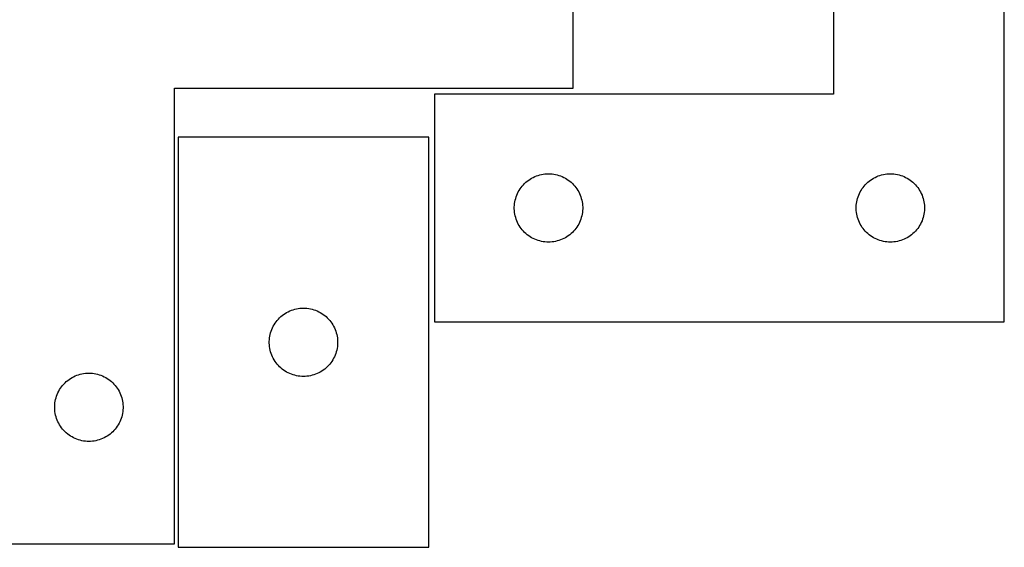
# Model space of a CAD drawing. Header units: millimetres. Extents: x 7 to 1493, y 7 to 505.
# Tile 5 of 6: x 1061 to 1493, y 15 to 247. Entities that reach past the tile are written whole.
import ezdxf

# ---------------------------------------------------------------- set-up
doc = ezdxf.new("R2010")
doc.units = ezdxf.units.MM
doc.layers.add('CUT', color=7, linetype='CONTINUOUS', true_color=0x000000)

msp = doc.modelspace()

# ---------------------------------------------------------------- linework, layer by layer
at = {"layer": 'CUT'}
for p, q in [((1418.472534, 414.139435), (1418.472534, 214.139435)), ((1493.472534, 114.139435), (1493.472534, 414.139435)), ((1304.300741, 216.667992), (1304.300741, 316.667992)), ((1129.300741, 16.667992), (1129.300741, 216.667992)), ((1129.300741, 216.667992), (1304.300741, 216.667992)), ((1418.472534, 214.139435), (1243.472534, 214.139435)), ((1243.472534, 214.139435), (1243.472534, 114.139435)), ((1240.952392, 195.185578), (1130.952392, 195.185578)), ((1130.952392, 195.185578), (1130.952392, 15.185578)), ((1240.952392, 15.185578), (1240.952392, 195.185578)), ((1285.422091, 176.796069), (1286.084313, 177.193714)), ((1286.084313, 177.193714), (1286.766127, 177.556741)), ((1286.766127, 177.556741), (1287.465725, 177.884189)), ((1287.465725, 177.884189), (1288.181252, 178.175188)), ((1288.181252, 178.175188), (1288.910811, 178.428966)), ((1288.910811, 178.428966), (1289.652467, 178.644851)), ((1289.652467, 178.644851), (1290.404253, 178.82227)), ((1290.404253, 178.82227), (1291.164175, 178.960754)), ((1291.164175, 178.960754), (1291.930219, 179.059933)), ((1291.930219, 179.059933), (1292.700352, 179.119547)), ((1292.700352, 179.119547), (1293.472534, 179.139435)), ((1293.472534, 179.139435), (1294.244715, 179.119547)), ((1294.244715, 179.119547), (1295.014849, 179.059933)), ((1295.014849, 179.059933), (1295.780892, 178.960754)), ((1295.780892, 178.960754), (1296.540815, 178.82227)), ((1296.540815, 178.82227), (1297.292601, 178.644851)), ((1297.292601, 178.644851), (1298.034256, 178.428966)), ((1298.034256, 178.428966), (1298.763815, 178.175188)), ((1298.763815, 178.175188), (1299.479342, 177.884189)), ((1299.479342, 177.884189), (1300.178941, 177.556741)), ((1300.178941, 177.556741), (1300.860755, 177.193714)), ((1300.860755, 177.193714), (1301.522977, 176.796069)), ((1435.422091, 176.796069), (1436.084313, 177.193714)), ((1436.084313, 177.193714), (1436.766127, 177.556741)), ((1436.766127, 177.556741), (1437.465725, 177.884189)), ((1437.465725, 177.884189), (1438.181252, 178.175188)), ((1438.181252, 178.175188), (1438.910811, 178.428966)), ((1438.910811, 178.428966), (1439.652467, 178.644851)), ((1439.652467, 178.644851), (1440.404253, 178.82227)), ((1440.404253, 178.82227), (1441.164175, 178.960754)), ((1441.164175, 178.960754), (1441.930219, 179.059933)), ((1441.930219, 179.059933), (1442.700352, 179.119547)), ((1442.700352, 179.119547), (1443.472534, 179.139435)), ((1443.472534, 179.139435), (1444.244715, 179.119547)), ((1444.244715, 179.119547), (1445.014849, 179.059933)), ((1445.014849, 179.059933), (1445.780892, 178.960754)), ((1445.780892, 178.960754), (1446.540815, 178.82227)), ((1446.540815, 178.82227), (1447.292601, 178.644851)), ((1447.292601, 178.644851), (1448.034256, 178.428966)), ((1448.034256, 178.428966), (1448.763815, 178.175188)), ((1448.763815, 178.175188), (1449.479342, 177.884189)), ((1449.479342, 177.884189), (1450.178941, 177.556741)), ((1450.178941, 177.556741), (1450.860755, 177.193714)), ((1450.860755, 177.193714), (1451.522977, 176.796069)), ((1281.027379, 172.513091), (1281.474945, 173.142649)), ((1281.474945, 173.142649), (1281.954327, 173.748333)), ((1281.954327, 173.748333), (1282.464253, 174.328535)), ((1282.464253, 174.328535), (1283.003371, 174.881718)), ((1283.003371, 174.881718), (1283.570252, 175.406414)), ((1283.570252, 175.406414), (1284.163392, 175.901232)), ((1284.163392, 175.901232), (1284.781217, 176.36486)), ((1284.781217, 176.36486), (1285.422091, 176.796069)), ((1301.522977, 176.796069), (1302.16385, 176.36486)), ((1302.16385, 176.36486), (1302.781676, 175.901232)), ((1302.781676, 175.901232), (1303.374816, 175.406414)), ((1303.374816, 175.406414), (1303.941696, 174.881718)), ((1303.941696, 174.881718), (1304.480814, 174.328535)), ((1304.480814, 174.328535), (1304.99074, 173.748333)), ((1304.99074, 173.748333), (1305.470122, 173.142649)), ((1305.470122, 173.142649), (1305.917689, 172.513091)), ((1431.027379, 172.513091), (1431.474945, 173.142649)), ((1431.474945, 173.142649), (1431.954327, 173.748333)), ((1431.954327, 173.748333), (1432.464253, 174.328535)), ((1432.464253, 174.328535), (1433.003371, 174.881718)), ((1433.003371, 174.881718), (1433.570252, 175.406414)), ((1433.570252, 175.406414), (1434.163392, 175.901232)), ((1434.163392, 175.901232), (1434.781217, 176.36486)), ((1434.781217, 176.36486), (1435.422091, 176.796069)), ((1451.522977, 176.796069), (1452.16385, 176.36486)), ((1452.16385, 176.36486), (1452.781676, 175.901232)), ((1452.781676, 175.901232), (1453.374816, 175.406414)), ((1453.374816, 175.406414), (1453.941696, 174.881718)), ((1453.941696, 174.881718), (1454.480814, 174.328535)), ((1454.480814, 174.328535), (1454.99074, 173.748333)), ((1454.99074, 173.748333), (1455.470122, 173.142649)), ((1455.470122, 173.142649), (1455.917689, 172.513091)), ((1279.070286, 168.33172), (1279.305195, 169.067571)), ((1279.305195, 169.067571), (1279.577674, 169.790354)), ((1279.577674, 169.790354), (1279.887, 170.498151)), ((1279.887, 170.498151), (1280.232352, 171.189086)), ((1280.232352, 171.189086), (1280.612814, 171.861327)), ((1280.612814, 171.861327), (1281.027379, 172.513091)), ((1305.917689, 172.513091), (1306.332253, 171.861327)), ((1306.332253, 171.861327), (1306.712716, 171.189086)), ((1306.712716, 171.189086), (1307.058068, 170.498151)), ((1307.058068, 170.498151), (1307.367393, 169.790354)), ((1307.367393, 169.790354), (1307.639872, 169.067571)), ((1307.639872, 169.067571), (1307.874782, 168.33172)), ((1429.070286, 168.33172), (1429.305195, 169.067571)), ((1429.305195, 169.067571), (1429.577674, 169.790354)), ((1429.577674, 169.790354), (1429.887, 170.498151)), ((1429.887, 170.498151), (1430.232352, 171.189086)), ((1430.232352, 171.189086), (1430.612814, 171.861327)), ((1430.612814, 171.861327), (1431.027379, 172.513091)), ((1455.917689, 172.513091), (1456.332253, 171.861327)), ((1456.332253, 171.861327), (1456.712716, 171.189086)), ((1456.712716, 171.189086), (1457.058068, 170.498151)), ((1457.058068, 170.498151), (1457.367393, 169.790354)), ((1457.367393, 169.790354), (1457.639872, 169.067571)), ((1457.639872, 169.067571), (1457.874782, 168.33172)), ((1278.477507, 164.525654), (1278.517271, 165.297067)), ((1278.477507, 163.753217), (1278.477507, 164.525654)), ((1278.517271, 165.297067), (1278.596694, 166.065411)), ((1278.596694, 166.065411), (1278.715564, 166.828647)), ((1278.715564, 166.828647), (1278.873568, 167.584751)), ((1278.873568, 167.584751), (1279.070286, 168.33172)), ((1307.874782, 168.33172), (1308.071499, 167.584751)), ((1308.071499, 167.584751), (1308.229503, 166.828647)), ((1308.229503, 166.828647), (1308.348374, 166.065411)), ((1308.348374, 166.065411), (1308.427797, 165.297067)), ((1308.427797, 165.297067), (1308.467561, 164.525654)), ((1308.467561, 164.525654), (1308.467561, 163.753217)), ((1428.477507, 164.525654), (1428.517271, 165.297067)), ((1428.477507, 163.753217), (1428.477507, 164.525654)), ((1428.517271, 165.297067), (1428.596694, 166.065411)), ((1428.596694, 166.065411), (1428.715564, 166.828647)), ((1428.715564, 166.828647), (1428.873568, 167.584751)), ((1428.873568, 167.584751), (1429.070286, 168.33172)), ((1457.874782, 168.33172), (1458.071499, 167.584751)), ((1458.071499, 167.584751), (1458.229503, 166.828647)), ((1458.229503, 166.828647), (1458.348374, 166.065411)), ((1458.348374, 166.065411), (1458.427797, 165.297067)), ((1458.427797, 165.297067), (1458.467561, 164.525654)), ((1458.467561, 164.525654), (1458.467561, 163.753217)), ((1278.517271, 162.981803), (1278.477507, 163.753217)), ((1278.596694, 162.21346), (1278.517271, 162.981803)), ((1278.715564, 161.450224), (1278.596694, 162.21346)), ((1278.873568, 160.694119), (1278.715564, 161.450224)), ((1279.070286, 159.947151), (1278.873568, 160.694119)), ((1279.305195, 159.211299), (1279.070286, 159.947151)), ((1307.874782, 159.947151), (1307.639872, 159.211299)), ((1308.071499, 160.694119), (1307.874782, 159.947151)), ((1308.229503, 161.450224), (1308.071499, 160.694119)), ((1308.348374, 162.21346), (1308.229503, 161.450224)), ((1308.427797, 162.981803), (1308.348374, 162.21346)), ((1308.467561, 163.753217), (1308.427797, 162.981803)), ((1428.517271, 162.981803), (1428.477507, 163.753217)), ((1428.596694, 162.21346), (1428.517271, 162.981803)), ((1428.715564, 161.450224), (1428.596694, 162.21346)), ((1428.873568, 160.694119), (1428.715564, 161.450224)), ((1429.070286, 159.947151), (1428.873568, 160.694119)), ((1429.305195, 159.211299), (1429.070286, 159.947151)), ((1457.874782, 159.947151), (1457.639872, 159.211299)), ((1458.071499, 160.694119), (1457.874782, 159.947151)), ((1458.229503, 161.450224), (1458.071499, 160.694119)), ((1458.348374, 162.21346), (1458.229503, 161.450224)), ((1458.427797, 162.981803), (1458.348374, 162.21346)), ((1458.467561, 163.753217), (1458.427797, 162.981803)), ((1279.577674, 158.488517), (1279.305195, 159.211299)), ((1279.887, 157.780719), (1279.577674, 158.488517)), ((1280.232352, 157.089784), (1279.887, 157.780719)), ((1280.612814, 156.417543), (1280.232352, 157.089784)), ((1281.027379, 155.765779), (1280.612814, 156.417543)), ((1281.474945, 155.136221), (1281.027379, 155.765779)), ((1305.917689, 155.765779), (1305.470122, 155.136221)), ((1306.332253, 156.417543), (1305.917689, 155.765779)), ((1306.712716, 157.089784), (1306.332253, 156.417543)), ((1307.058068, 157.780719), (1306.712716, 157.089784)), ((1307.367393, 158.488517), (1307.058068, 157.780719)), ((1307.639872, 159.211299), (1307.367393, 158.488517)), ((1429.577674, 158.488517), (1429.305195, 159.211299)), ((1429.887, 157.780719), (1429.577674, 158.488517)), ((1430.232352, 157.089784), (1429.887, 157.780719)), ((1430.612814, 156.417543), (1430.232352, 157.089784)), ((1431.027379, 155.765779), (1430.612814, 156.417543)), ((1431.474945, 155.136221), (1431.027379, 155.765779)), ((1455.917689, 155.765779), (1455.470122, 155.136221)), ((1456.332253, 156.417543), (1455.917689, 155.765779)), ((1456.712716, 157.089784), (1456.332253, 156.417543)), ((1457.058068, 157.780719), (1456.712716, 157.089784)), ((1457.367393, 158.488517), (1457.058068, 157.780719)), ((1457.639872, 159.211299), (1457.367393, 158.488517)), ((1281.954327, 154.530538), (1281.474945, 155.136221)), ((1282.464253, 153.950335), (1281.954327, 154.530538)), ((1283.003371, 153.397152), (1282.464253, 153.950335)), ((1283.570252, 152.872456), (1283.003371, 153.397152)), ((1284.163392, 152.377638), (1283.570252, 152.872456)), ((1284.781217, 151.91401), (1284.163392, 152.377638)), ((1285.422091, 151.482802), (1284.781217, 151.91401)), ((1286.084313, 151.085157), (1285.422091, 151.482802)), ((1301.522977, 151.482802), (1300.860755, 151.085157)), ((1302.16385, 151.91401), (1301.522977, 151.482802)), ((1302.781676, 152.377638), (1302.16385, 151.91401)), ((1303.374816, 152.872456), (1302.781676, 152.377638)), ((1303.941696, 153.397152), (1303.374816, 152.872456)), ((1304.480814, 153.950335), (1303.941696, 153.397152)), ((1304.99074, 154.530538), (1304.480814, 153.950335)), ((1305.470122, 155.136221), (1304.99074, 154.530538)), ((1431.954327, 154.530538), (1431.474945, 155.136221)), ((1432.464253, 153.950335), (1431.954327, 154.530538)), ((1433.003371, 153.397152), (1432.464253, 153.950335)), ((1433.570252, 152.872456), (1433.003371, 153.397152)), ((1434.163392, 152.377638), (1433.570252, 152.872456)), ((1434.781217, 151.91401), (1434.163392, 152.377638)), ((1435.422091, 151.482802), (1434.781217, 151.91401)), ((1436.084313, 151.085157), (1435.422091, 151.482802)), ((1451.522977, 151.482802), (1450.860755, 151.085157)), ((1452.16385, 151.91401), (1451.522977, 151.482802)), ((1452.781676, 152.377638), (1452.16385, 151.91401)), ((1453.374816, 152.872456), (1452.781676, 152.377638)), ((1453.941696, 153.397152), (1453.374816, 152.872456)), ((1454.480814, 153.950335), (1453.941696, 153.397152)), ((1454.99074, 154.530538), (1454.480814, 153.950335)), ((1455.470122, 155.136221), (1454.99074, 154.530538)), ((1286.766127, 150.722129), (1286.084313, 151.085157)), ((1287.465725, 150.394682), (1286.766127, 150.722129)), ((1288.181252, 150.103683), (1287.465725, 150.394682)), ((1288.910811, 149.849905), (1288.181252, 150.103683)), ((1289.652467, 149.634019), (1288.910811, 149.849905)), ((1290.404253, 149.4566), (1289.652467, 149.634019)), ((1291.164175, 149.318117), (1290.404253, 149.4566)), ((1291.930219, 149.218937), (1291.164175, 149.318117)), ((1292.700352, 149.159324), (1291.930219, 149.218937)), ((1293.472534, 149.139435), (1292.700352, 149.159324)), ((1294.244715, 149.159324), (1293.472534, 149.139435)), ((1295.014849, 149.218937), (1294.244715, 149.159324)), ((1295.780892, 149.318117), (1295.014849, 149.218937)), ((1296.540815, 149.4566), (1295.780892, 149.318117)), ((1297.292601, 149.634019), (1296.540815, 149.4566)), ((1298.034256, 149.849905), (1297.292601, 149.634019)), ((1298.763815, 150.103683), (1298.034256, 149.849905)), ((1299.479342, 150.394682), (1298.763815, 150.103683)), ((1300.178941, 150.722129), (1299.479342, 150.394682)), ((1300.860755, 151.085157), (1300.178941, 150.722129)), ((1436.766127, 150.722129), (1436.084313, 151.085157)), ((1437.465725, 150.394682), (1436.766127, 150.722129)), ((1438.181252, 150.103683), (1437.465725, 150.394682)), ((1438.910811, 149.849905), (1438.181252, 150.103683)), ((1439.652467, 149.634019), (1438.910811, 149.849905)), ((1440.404253, 149.4566), (1439.652467, 149.634019)), ((1441.164175, 149.318117), (1440.404253, 149.4566)), ((1441.930219, 149.218937), (1441.164175, 149.318117)), ((1442.700352, 149.159324), (1441.930219, 149.218937)), ((1443.472534, 149.139435), (1442.700352, 149.159324)), ((1444.244715, 149.159324), (1443.472534, 149.139435)), ((1445.014849, 149.218937), (1444.244715, 149.159324)), ((1445.780892, 149.318117), (1445.014849, 149.218937)), ((1446.540815, 149.4566), (1445.780892, 149.318117)), ((1447.292601, 149.634019), (1446.540815, 149.4566)), ((1448.034256, 149.849905), (1447.292601, 149.634019)), ((1448.763815, 150.103683), (1448.034256, 149.849905)), ((1449.479342, 150.394682), (1448.763815, 150.103683)), ((1450.178941, 150.722129), (1449.479342, 150.394682)), ((1450.860755, 151.085157), (1450.178941, 150.722129)), ((1176.05011, 116.452557), (1176.64325, 116.947375)), ((1176.64325, 116.947375), (1177.261076, 117.411003)), ((1177.261076, 117.411003), (1177.901949, 117.842211)), ((1177.901949, 117.842211), (1178.564171, 118.239856)), ((1178.564171, 118.239856), (1179.245985, 118.602884)), ((1179.245985, 118.602884), (1179.945584, 118.930331)), ((1179.945584, 118.930331), (1180.661111, 119.22133)), ((1180.661111, 119.22133), (1181.39067, 119.475109)), ((1181.39067, 119.475109), (1182.132325, 119.690994)), ((1182.132325, 119.690994), (1182.884111, 119.868413)), ((1182.884111, 119.868413), (1183.644034, 120.006896)), ((1183.644034, 120.006896), (1184.410077, 120.106076)), ((1184.410077, 120.106076), (1185.180211, 120.165689)), ((1185.180211, 120.165689), (1185.952392, 120.185578)), ((1185.952392, 120.185578), (1186.724573, 120.165689)), ((1186.724573, 120.165689), (1187.494707, 120.106076)), ((1187.494707, 120.106076), (1188.260751, 120.006896)), ((1188.260751, 120.006896), (1189.020673, 119.868413)), ((1189.020673, 119.868413), (1189.772459, 119.690994)), ((1189.772459, 119.690994), (1190.514115, 119.475109)), ((1190.514115, 119.475109), (1191.243673, 119.22133)), ((1191.243673, 119.22133), (1191.959201, 118.930331)), ((1191.959201, 118.930331), (1192.658799, 118.602884)), ((1192.658799, 118.602884), (1193.340613, 118.239856)), ((1193.340613, 118.239856), (1194.002835, 117.842211)), ((1194.002835, 117.842211), (1194.643709, 117.411003)), ((1194.643709, 117.411003), (1195.261534, 116.947375)), ((1195.261534, 116.947375), (1195.854674, 116.452557)), ((1172.71221, 112.235229), (1173.092673, 112.90747)), ((1173.092673, 112.90747), (1173.507237, 113.559234)), ((1173.507237, 113.559234), (1173.954803, 114.188792)), ((1173.954803, 114.188792), (1174.434185, 114.794475)), ((1174.434185, 114.794475), (1174.944112, 115.374678)), ((1174.944112, 115.374678), (1175.48323, 115.927861)), ((1175.48323, 115.927861), (1176.05011, 116.452557)), ((1195.854674, 116.452557), (1196.421554, 115.927861)), ((1196.421554, 115.927861), (1196.960673, 115.374678)), ((1196.960673, 115.374678), (1197.470599, 114.794475)), ((1197.470599, 114.794475), (1197.949981, 114.188792)), ((1197.949981, 114.188792), (1198.397547, 113.559234)), ((1198.397547, 113.559234), (1198.812112, 112.90747)), ((1198.812112, 112.90747), (1199.192574, 112.235229)), ((1243.472534, 114.139435), (1493.472534, 114.139435)), ((1171.195423, 107.874789), (1171.353427, 108.630894)), ((1171.353427, 108.630894), (1171.550144, 109.377862)), ((1171.550144, 109.377862), (1171.785054, 110.113714)), ((1171.785054, 110.113714), (1172.057533, 110.836496)), ((1172.057533, 110.836496), (1172.366858, 111.544294)), ((1172.366858, 111.544294), (1172.71221, 112.235229)), ((1199.192574, 112.235229), (1199.537926, 111.544294)), ((1199.537926, 111.544294), (1199.847252, 110.836496)), ((1199.847252, 110.836496), (1200.119731, 110.113714)), ((1200.119731, 110.113714), (1200.35464, 109.377862)), ((1200.35464, 109.377862), (1200.551358, 108.630894)), ((1200.551358, 108.630894), (1200.709361, 107.874789)), ((1170.957365, 105.571797), (1170.997129, 106.34321)), ((1170.957365, 104.799359), (1170.957365, 105.571797)), ((1170.997129, 104.027946), (1170.957365, 104.799359)), ((1170.997129, 106.34321), (1171.076552, 107.111553)), ((1171.076552, 103.259602), (1170.997129, 104.027946)), ((1171.076552, 107.111553), (1171.195423, 107.874789)), ((1200.709361, 107.874789), (1200.828232, 107.111553)), ((1200.828232, 107.111553), (1200.907655, 106.34321)), ((1200.907655, 104.027946), (1200.828232, 103.259602)), ((1200.907655, 106.34321), (1200.947419, 105.571797)), ((1200.947419, 104.799359), (1200.907655, 104.027946)), ((1200.947419, 105.571797), (1200.947419, 104.799359)), ((1171.195423, 102.496366), (1171.076552, 103.259602)), ((1171.353427, 101.740262), (1171.195423, 102.496366)), ((1171.550144, 100.993293), (1171.353427, 101.740262)), ((1171.785054, 100.257442), (1171.550144, 100.993293)), ((1172.057533, 99.534659), (1171.785054, 100.257442)), ((1172.366858, 98.826862), (1172.057533, 99.534659)), ((1199.847252, 99.534659), (1199.537926, 98.826862)), ((1200.119731, 100.257442), (1199.847252, 99.534659)), ((1200.35464, 100.993293), (1200.119731, 100.257442)), ((1200.551358, 101.740262), (1200.35464, 100.993293)), ((1200.709361, 102.496366), (1200.551358, 101.740262)), ((1200.828232, 103.259602), (1200.709361, 102.496366)), ((1172.71221, 98.135927), (1172.366858, 98.826862)), ((1173.092673, 97.463686), (1172.71221, 98.135927)), ((1173.507237, 96.811922), (1173.092673, 97.463686)), ((1173.954803, 96.182364), (1173.507237, 96.811922)), ((1174.434185, 95.57668), (1173.954803, 96.182364)), ((1174.944112, 94.996478), (1174.434185, 95.57668)), ((1197.470599, 95.57668), (1196.960673, 94.996478)), ((1197.949981, 96.182364), (1197.470599, 95.57668)), ((1198.397547, 96.811922), (1197.949981, 96.182364)), ((1198.812112, 97.463686), (1198.397547, 96.811922)), ((1199.192574, 98.135927), (1198.812112, 97.463686)), ((1199.537926, 98.826862), (1199.192574, 98.135927)), ((1086.50946, 90.703744), (1087.239019, 90.957522)), ((1087.239019, 90.957522), (1087.980674, 91.173407)), ((1087.980674, 91.173407), (1088.73246, 91.350827)), ((1088.73246, 91.350827), (1089.492382, 91.48931)), ((1089.492382, 91.48931), (1090.258426, 91.58849)), ((1090.258426, 91.58849), (1091.02856, 91.648103)), ((1091.02856, 91.648103), (1091.800741, 91.667992)), ((1091.800741, 91.667992), (1092.572922, 91.648103)), ((1092.572922, 91.648103), (1093.343056, 91.58849)), ((1093.343056, 91.58849), (1094.1091, 91.48931)), ((1094.1091, 91.48931), (1094.869022, 91.350827)), ((1094.869022, 91.350827), (1095.620808, 91.173407)), ((1095.620808, 91.173407), (1096.362464, 90.957522)), ((1096.362464, 90.957522), (1097.092022, 90.703744)), ((1175.48323, 94.443295), (1174.944112, 94.996478)), ((1176.05011, 93.918599), (1175.48323, 94.443295)), ((1176.64325, 93.423781), (1176.05011, 93.918599)), ((1177.261076, 92.960153), (1176.64325, 93.423781)), ((1177.901949, 92.528944), (1177.261076, 92.960153)), ((1178.564171, 92.131299), (1177.901949, 92.528944)), ((1179.245985, 91.768272), (1178.564171, 92.131299)), ((1179.945584, 91.440824), (1179.245985, 91.768272)), ((1180.661111, 91.149826), (1179.945584, 91.440824)), ((1181.39067, 90.896047), (1180.661111, 91.149826)), ((1182.132325, 90.680162), (1181.39067, 90.896047)), ((1190.514115, 90.896047), (1189.772459, 90.680162)), ((1191.243673, 91.149826), (1190.514115, 90.896047)), ((1191.959201, 91.440824), (1191.243673, 91.149826)), ((1192.658799, 91.768272), (1191.959201, 91.440824)), ((1193.340613, 92.131299), (1192.658799, 91.768272)), ((1194.002835, 92.528944), (1193.340613, 92.131299)), ((1194.643709, 92.960153), (1194.002835, 92.528944)), ((1195.261534, 93.423781), (1194.643709, 92.960153)), ((1195.854674, 93.918599), (1195.261534, 93.423781)), ((1196.421554, 94.443295), (1195.854674, 93.918599)), ((1196.960673, 94.996478), (1196.421554, 94.443295)), ((1080.282534, 86.276889), (1080.792461, 86.857092)), ((1080.792461, 86.857092), (1081.331579, 87.410274)), ((1081.331579, 87.410274), (1081.898459, 87.934971)), ((1081.898459, 87.934971), (1082.491599, 88.429789)), ((1082.491599, 88.429789), (1083.109425, 88.893417)), ((1083.109425, 88.893417), (1083.750298, 89.324625)), ((1083.750298, 89.324625), (1084.41252, 89.72227)), ((1084.41252, 89.72227), (1085.094334, 90.085298)), ((1085.094334, 90.085298), (1085.793932, 90.412745)), ((1085.793932, 90.412745), (1086.50946, 90.703744)), ((1097.092022, 90.703744), (1097.80755, 90.412745)), ((1097.80755, 90.412745), (1098.507148, 90.085298)), ((1098.507148, 90.085298), (1099.188962, 89.72227)), ((1099.188962, 89.72227), (1099.851184, 89.324625)), ((1099.851184, 89.324625), (1100.492058, 88.893417)), ((1100.492058, 88.893417), (1101.109883, 88.429789)), ((1101.109883, 88.429789), (1101.703023, 87.934971)), ((1101.703023, 87.934971), (1102.269903, 87.410274)), ((1102.269903, 87.410274), (1102.809022, 86.857092)), ((1102.809022, 86.857092), (1103.318948, 86.276889)), ((1182.884111, 90.502743), (1182.132325, 90.680162)), ((1183.644034, 90.364259), (1182.884111, 90.502743)), ((1184.410077, 90.26508), (1183.644034, 90.364259)), ((1185.180211, 90.205466), (1184.410077, 90.26508)), ((1185.952392, 90.185578), (1185.180211, 90.205466)), ((1186.724573, 90.205466), (1185.952392, 90.185578)), ((1187.494707, 90.26508), (1186.724573, 90.205466)), ((1188.260751, 90.364259), (1187.494707, 90.26508)), ((1189.020673, 90.502743), (1188.260751, 90.364259)), ((1189.772459, 90.680162), (1189.020673, 90.502743)), ((1077.633403, 81.596127), (1077.905882, 82.31891)), ((1077.905882, 82.31891), (1078.215207, 83.026707)), ((1078.215207, 83.026707), (1078.560559, 83.717643)), ((1078.560559, 83.717643), (1078.941022, 84.389884)), ((1078.941022, 84.389884), (1079.355586, 85.041647)), ((1079.355586, 85.041647), (1079.803152, 85.671206)), ((1079.803152, 85.671206), (1080.282534, 86.276889)), ((1103.318948, 86.276889), (1103.79833, 85.671206)), ((1103.79833, 85.671206), (1104.245896, 85.041647)), ((1104.245896, 85.041647), (1104.66046, 84.389884)), ((1104.66046, 84.389884), (1105.040923, 83.717643)), ((1105.040923, 83.717643), (1105.386275, 83.026707)), ((1105.386275, 83.026707), (1105.695601, 82.31891)), ((1105.695601, 82.31891), (1105.968079, 81.596127)), ((1076.805714, 77.05421), (1076.845478, 77.825624)), ((1076.845478, 77.825624), (1076.924901, 78.593967)), ((1076.924901, 78.593967), (1077.043772, 79.357203)), ((1077.043772, 79.357203), (1077.201775, 80.113308)), ((1077.201775, 80.113308), (1077.398493, 80.860276)), ((1077.398493, 80.860276), (1077.633403, 81.596127)), ((1105.968079, 81.596127), (1106.202989, 80.860276)), ((1106.202989, 80.860276), (1106.399707, 80.113308)), ((1106.399707, 80.113308), (1106.55771, 79.357203)), ((1106.55771, 79.357203), (1106.676581, 78.593967)), ((1106.676581, 78.593967), (1106.756004, 77.825624)), ((1106.756004, 77.825624), (1106.795768, 77.05421)), ((1076.805714, 76.281773), (1076.805714, 77.05421)), ((1076.845478, 75.51036), (1076.805714, 76.281773)), ((1076.924901, 74.742016), (1076.845478, 75.51036)), ((1077.043772, 73.97878), (1076.924901, 74.742016)), ((1077.201775, 73.222675), (1077.043772, 73.97878)), ((1106.55771, 73.97878), (1106.399707, 73.222675)), ((1106.676581, 74.742016), (1106.55771, 73.97878)), ((1106.756004, 75.51036), (1106.676581, 74.742016)), ((1106.795768, 76.281773), (1106.756004, 75.51036)), ((1106.795768, 77.05421), (1106.795768, 76.281773)), ((1077.398493, 72.475707), (1077.201775, 73.222675)), ((1077.633403, 71.739856), (1077.398493, 72.475707)), ((1077.905882, 71.017073), (1077.633403, 71.739856)), ((1078.215207, 70.309276), (1077.905882, 71.017073)), ((1078.560559, 69.61834), (1078.215207, 70.309276)), ((1078.941022, 68.9461), (1078.560559, 69.61834)), ((1105.040923, 69.61834), (1104.66046, 68.9461)), ((1105.386275, 70.309276), (1105.040923, 69.61834)), ((1105.695601, 71.017073), (1105.386275, 70.309276)), ((1105.968079, 71.739856), (1105.695601, 71.017073)), ((1106.202989, 72.475707), (1105.968079, 71.739856)), ((1106.399707, 73.222675), (1106.202989, 72.475707)), ((1079.355586, 68.294336), (1078.941022, 68.9461)), ((1079.803152, 67.664777), (1079.355586, 68.294336)), ((1080.282534, 67.059094), (1079.803152, 67.664777)), ((1080.792461, 66.478892), (1080.282534, 67.059094)), ((1081.331579, 65.925709), (1080.792461, 66.478892)), ((1081.898459, 65.401013), (1081.331579, 65.925709)), ((1082.491599, 64.906195), (1081.898459, 65.401013)), ((1083.109425, 64.442567), (1082.491599, 64.906195)), ((1101.109883, 64.906195), (1100.492058, 64.442567)), ((1101.703023, 65.401013), (1101.109883, 64.906195)), ((1102.269903, 65.925709), (1101.703023, 65.401013)), ((1102.809022, 66.478892), (1102.269903, 65.925709)), ((1103.318948, 67.059094), (1102.809022, 66.478892)), ((1103.79833, 67.664777), (1103.318948, 67.059094)), ((1104.245896, 68.294336), (1103.79833, 67.664777)), ((1104.66046, 68.9461), (1104.245896, 68.294336)), ((1083.750298, 64.011358), (1083.109425, 64.442567)), ((1084.41252, 63.613713), (1083.750298, 64.011358)), ((1085.094334, 63.250685), (1084.41252, 63.613713)), ((1085.793932, 62.923238), (1085.094334, 63.250685)), ((1086.50946, 62.632239), (1085.793932, 62.923238)), ((1087.239019, 62.378461), (1086.50946, 62.632239)), ((1087.980674, 62.162576), (1087.239019, 62.378461)), ((1088.73246, 61.985156), (1087.980674, 62.162576)), ((1089.492382, 61.846673), (1088.73246, 61.985156)), ((1090.258426, 61.747493), (1089.492382, 61.846673)), ((1091.02856, 61.68788), (1090.258426, 61.747493)), ((1091.800741, 61.667992), (1091.02856, 61.68788)), ((1092.572922, 61.68788), (1091.800741, 61.667992)), ((1093.343056, 61.747493), (1092.572922, 61.68788)), ((1094.1091, 61.846673), (1093.343056, 61.747493)), ((1094.869022, 61.985156), (1094.1091, 61.846673)), ((1095.620808, 62.162576), (1094.869022, 61.985156)), ((1096.362464, 62.378461), (1095.620808, 62.162576)), ((1097.092022, 62.632239), (1096.362464, 62.378461)), ((1097.80755, 62.923238), (1097.092022, 62.632239)), ((1098.507148, 63.250685), (1097.80755, 62.923238)), ((1099.188962, 63.613713), (1098.507148, 63.250685)), ((1099.851184, 64.011358), (1099.188962, 63.613713)), ((1100.492058, 64.442567), (1099.851184, 64.011358)), ((1054.300741, 16.667992), (1129.300741, 16.667992)), ((1130.952392, 15.185578), (1240.952392, 15.185578))]:
    msp.add_line(p, q, dxfattribs=at)

doc.saveas('drawing.dxf')
